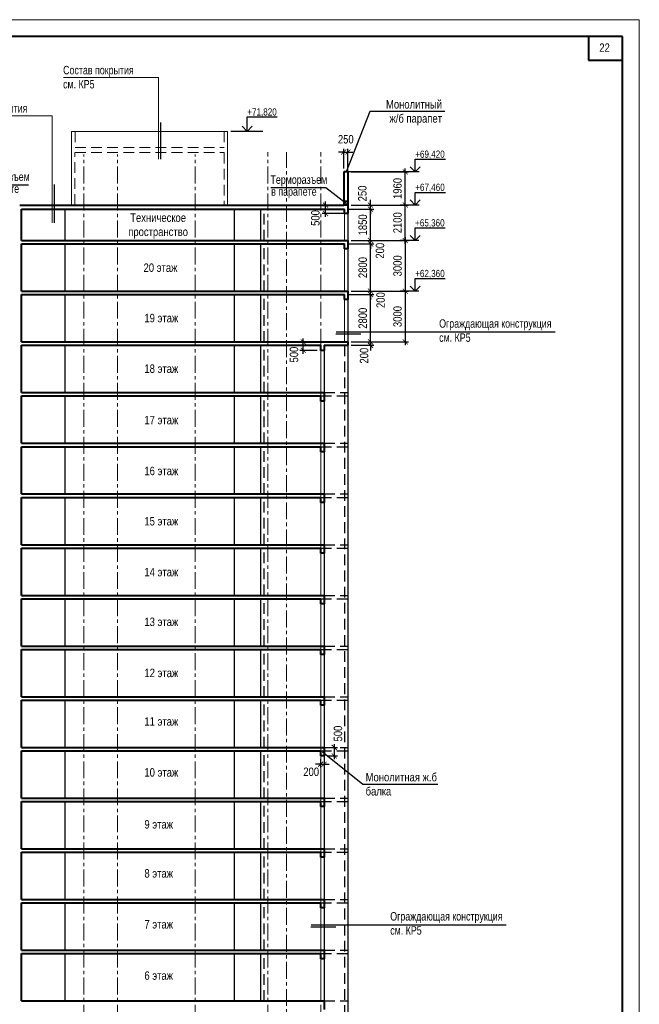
# Model space of a CAD drawing. Header units: millimetres. Extents: x -3919 to 82452, y -32191 to 86609.
# Tile 12 of 12: x 43438 to 80081, y 28341 to 86609. Entities that reach past the tile are written whole.
import ezdxf

# ---------------------------------------------------------------- set-up
doc = ezdxf.new("R2010")
doc.units = ezdxf.units.MM
doc.linetypes.add('CENTER', pattern=[2, 1.25, -0.25, 0.25, -0.25])
doc.linetypes.add('HIDDEN', pattern=[9.525, 6.35, -3.175])
for name, color, linetype, lineweight in [('Оси', 7, 'CENTER', 15), ('перекрытия', 5, 'Continuous', 40), ('пилоны', 160, 'Continuous', 30), ('СК-050-П(литы перекрытия)', 5, 'Continuous', 40), ('СК-110-О-РАЗМЕРЫ', 7, 'Continuous', 15), ('СК-200-Р(амка)', 7, 'Continuous', 40), ('СК-210-Р-РАМКА ЛИНИИ ТОНКИЕ', 7, 'Continuous', 15), ('СК-220-Р-РАМКА ТЕКСТ', 7, 'Continuous', 15), ('СК-400-Т(екст)', 7, 'Continuous', 20), ('стены', 12, 'Continuous', 25), ('стены тонкие', 12, 'Continuous', 30)]:
    doc.layers.add(name, color=color, linetype=linetype, lineweight=lineweight)
for name, color, linetype in [('Т-ВЫНОСКИ.АР-061', 7, 'Continuous'), ('текст', 7, 'Continuous'), ('Чертеж и Рисунок', 7, 'Continuous')]:
    doc.layers.add(name, color=color, linetype=linetype)
doc.styles.add('RUSS', font='arial.ttf', dxfattribs={"width": 0.8})
doc.styles.get("Standard").update_dxf_attribs({"font": 'arial.ttf'})
doc.dimstyles.new('100-200', dxfattribs={"dimscale": 0, "dimtxt": 500, "dimasz": 300, "dimexe": 200, "dimexo": 200, "dimgap": 200, "dimtad": 1, "dimdec": 0, "dimzin": 0, "dimdsep": 46, "dimtxsty": 'RUSS', "dimblk": 'ARCHTICK', "dimcen": 0.096, "dimdle": 200, "dimclrd": 7, "dimclre": 7, "dimclrt": 256, "dimadec": 0, "dimazin": 0, "dimtfac": 1, "dimtdec": 0, "dimtmove": 2, "dimatfit": 3, "dimldrblk": 'OBLIQUE', "dimfxl": 1, "dimtolj": 1, "dimtzin": 0, "dimarcsym": 0})

# ---------------------------------------------------------------- blocks, each defined once
blk = doc.blocks.new('_ArchTick')
at = {"color": 0, "linetype": 'ByBlock', "const_width": 0.15}
blk.add_lwpolyline([(-0.5, -0.5), (0.5, 0.5)], dxfattribs=at)
blk = doc.blocks.new('*D46')
at = {"layer": 'Defpoints', "color": 0, "lineweight": 30, "transparency": 16777216}
for p in [(63340, 70541), (63340, 67541), (66239, 67541)]:
    blk.add_point(p, dxfattribs=at)
at = {"layer": 'СК-110-О-РАЗМЕРЫ', "color": 7, "lineweight": -2, "transparency": 16777216}
for p, q in [((63540, 70541), (66439, 70541)), ((66239, 70741), (66239, 67341)), ((63540, 67541), (66439, 67541))]:
    blk.add_line(p, q, dxfattribs=at)
at = {"layer": 'СК-110-О-РАЗМЕРЫ', "color": 7, "lineweight": -2, "transparency": 16777216, "xscale": 300, "yscale": 300, "zscale": 300}
for p, rotation in [((66239, 70541), 90), ((66239, 67541), 270)]:
    blk.add_blockref('_ArchTick', p, dxfattribs=dict(at, rotation=rotation))
at = {"layer": 'СК-110-О-РАЗМЕРЫ', "transparency": 16777216, "insert": (65784, 69041), "char_height": 500, "attachment_point": 5, "rotation": 90, "style": 'RUSS'}
blk.add_mtext('\\A1;3000', dxfattribs=at)
blk = doc.blocks.new('_Oblique')
at = {"color": 0, "linetype": 'ByBlock', "lineweight": -2}
blk.add_line((-0.5, -0.5), (0.5, 0.5), dxfattribs=at)
blk = doc.blocks.new('*D47')
at = {"layer": 'Defpoints', "color": 0, "lineweight": 30, "transparency": 16777216}
for p in [(63340, 73541), (63340, 70541), (66239, 70541)]:
    blk.add_point(p, dxfattribs=at)
at = {"layer": 'СК-110-О-РАЗМЕРЫ', "color": 7, "lineweight": -2, "transparency": 16777216}
for p, q in [((63540, 73541), (66439, 73541)), ((66239, 73741), (66239, 70341)), ((63540, 70541), (66439, 70541))]:
    blk.add_line(p, q, dxfattribs=at)
at = {"layer": 'СК-110-О-РАЗМЕРЫ', "color": 7, "lineweight": -2, "transparency": 16777216, "xscale": 300, "yscale": 300, "zscale": 300}
for p, rotation in [((66239, 73541), 90), ((66239, 70541), 270)]:
    blk.add_blockref('_ArchTick', p, dxfattribs=dict(at, rotation=rotation))
at = {"layer": 'СК-110-О-РАЗМЕРЫ', "transparency": 16777216, "insert": (65784, 72041), "char_height": 500, "attachment_point": 5, "rotation": 90, "style": 'RUSS'}
blk.add_mtext('\\A1;3000', dxfattribs=at)
blk = doc.blocks.new('*D48')
at = {"layer": 'Defpoints', "color": 0, "lineweight": 30, "transparency": 16777216}
for p in [(63340, 75641), (66239, 75641), (63340, 73541)]:
    blk.add_point(p, dxfattribs=at)
at = {"layer": 'СК-110-О-РАЗМЕРЫ', "color": 7, "lineweight": -2, "transparency": 16777216}
for p, q in [((66239, 73341), (66239, 75841)), ((63540, 75641), (66439, 75641)), ((63540, 73541), (66439, 73541))]:
    blk.add_line(p, q, dxfattribs=at)
at = {"layer": 'СК-110-О-РАЗМЕРЫ', "color": 7, "lineweight": -2, "transparency": 16777216, "xscale": 300, "yscale": 300, "zscale": 300}
for p, rotation in [((66239, 75641), 90), ((66239, 73541), 270)]:
    blk.add_blockref('_ArchTick', p, dxfattribs=dict(at, rotation=rotation))
at = {"layer": 'СК-110-О-РАЗМЕРЫ', "transparency": 16777216, "insert": (65784, 74591), "char_height": 500, "attachment_point": 5, "rotation": 90, "style": 'RUSS'}
blk.add_mtext('\\A1;2100', dxfattribs=at)
blk = doc.blocks.new('*D51')
at = {"layer": 'Defpoints', "color": 0, "transparency": 16777216}
for p in [(61439, 43541), (61439, 43041), (62042, 43041)]:
    blk.add_point(p, dxfattribs=at)
at = {"layer": 'СК-110-О-РАЗМЕРЫ', "color": 7, "lineweight": -2, "transparency": 16777216}
for p, q in [((62042, 43741), (62042, 42841)), ((61639, 43541), (62242, 43541)), ((61639, 43041), (62242, 43041))]:
    blk.add_line(p, q, dxfattribs=at)
at = {"layer": 'СК-110-О-РАЗМЕРЫ', "color": 7, "lineweight": -2, "transparency": 16777216, "xscale": 300, "yscale": 300, "zscale": 300}
for p, rotation in [((62042, 43541), 90), ((62042, 43041), 270)]:
    blk.add_blockref('_ArchTick', p, dxfattribs=dict(at, rotation=rotation))
at = {"layer": 'СК-110-О-РАЗМЕРЫ', "transparency": 16777216, "insert": (62263, 44363), "char_height": 500, "attachment_point": 5, "rotation": 90, "style": 'RUSS'}
blk.add_mtext('\\A1;500', dxfattribs=at)
blk = doc.blocks.new('*D52')
at = {"layer": 'Defpoints', "color": 0, "transparency": 16777216}
for p in [(61235, 43041), (61435, 43041), (61435, 42550)]:
    blk.add_point(p, dxfattribs=at)
at = {"layer": 'СК-110-О-РАЗМЕРЫ', "color": 7, "lineweight": -2, "transparency": 16777216}
for p, q in [((61235, 42550), (60935, 42550)), ((61235, 42841), (61235, 42350)), ((61235, 42550), (61435, 42550)), ((61435, 42841), (61435, 42350)), ((61435, 42550), (61735, 42550))]:
    blk.add_line(p, q, dxfattribs=at)
at = {"layer": 'СК-110-О-РАЗМЕРЫ', "color": 7, "lineweight": -2, "transparency": 16777216, "xscale": 300, "yscale": 300, "zscale": 300}
blk.add_blockref('_ArchTick', (61235, 42550), dxfattribs=at)
at = {"layer": 'СК-110-О-РАЗМЕРЫ', "color": 7, "lineweight": -2, "transparency": 16777216, "xscale": 300, "yscale": 300, "zscale": 300, "rotation": 180}
blk.add_blockref('_ArchTick', (61435, 42550), dxfattribs=at)
at = {"layer": 'СК-110-О-РАЗМЕРЫ', "transparency": 16777216, "insert": (60676, 42097), "char_height": 500, "attachment_point": 5, "style": 'RUSS'}
blk.add_mtext('\\A1;200', dxfattribs=at)
blk = doc.blocks.new('*D94')
at = {"layer": 'Defpoints', "color": 0, "lineweight": 30, "transparency": 16777216}
for p in [(62649, 70341), (64183, 70341), (62849, 67541)]:
    blk.add_point(p, dxfattribs=at)
at = {"layer": 'СК-110-О-РАЗМЕРЫ', "color": 7, "lineweight": -2, "transparency": 16777216}
for p, q in [((64183, 67341), (64183, 70541)), ((62849, 70341), (64383, 70341)), ((63049, 67541), (64383, 67541))]:
    blk.add_line(p, q, dxfattribs=at)
at = {"layer": 'СК-110-О-РАЗМЕРЫ', "color": 7, "lineweight": -2, "transparency": 16777216, "xscale": 300, "yscale": 300, "zscale": 300}
for p, rotation in [((64183, 70341), 90), ((64183, 67541), 270)]:
    blk.add_blockref('_ArchTick', p, dxfattribs=dict(at, rotation=rotation))
at = {"layer": 'СК-110-О-РАЗМЕРЫ', "transparency": 16777216, "insert": (63728, 68941), "char_height": 500, "attachment_point": 5, "rotation": 90, "style": 'RUSS'}
blk.add_mtext('\\A1;2800', dxfattribs=at)
blk = doc.blocks.new('*D95')
at = {"layer": 'Defpoints', "color": 0, "lineweight": 30, "transparency": 16777216}
for p in [(62849, 70541), (64183, 70541), (62649, 70341)]:
    blk.add_point(p, dxfattribs=at)
at = {"layer": 'СК-110-О-РАЗМЕРЫ', "color": 7, "lineweight": -2, "transparency": 16777216}
for p, q in [((63049, 70541), (64383, 70541)), ((64183, 70541), (64183, 70841)), ((64183, 70341), (64183, 70541)), ((62849, 70341), (64383, 70341)), ((64183, 70341), (64183, 70041))]:
    blk.add_line(p, q, dxfattribs=at)
at = {"layer": 'СК-110-О-РАЗМЕРЫ', "color": 7, "lineweight": -2, "transparency": 16777216, "xscale": 300, "yscale": 300, "zscale": 300}
for p, rotation in [((64183, 70541), 270), ((64183, 70341), 90)]:
    blk.add_blockref('_ArchTick', p, dxfattribs=dict(at, rotation=rotation))
at = {"layer": 'СК-110-О-РАЗМЕРЫ', "transparency": 16777216, "insert": (64783, 70014), "char_height": 500, "attachment_point": 5, "rotation": 90, "style": 'RUSS'}
blk.add_mtext('\\A1;200', dxfattribs=at)
blk = doc.blocks.new('*D96')
at = {"layer": 'Defpoints', "color": 0, "lineweight": 30, "transparency": 16777216}
for p in [(62649, 73341), (64183, 73341), (62849, 70541)]:
    blk.add_point(p, dxfattribs=at)
at = {"layer": 'СК-110-О-РАЗМЕРЫ', "color": 7, "lineweight": -2, "transparency": 16777216}
for p, q in [((64183, 70341), (64183, 73541)), ((62849, 73341), (64383, 73341)), ((63049, 70541), (64383, 70541))]:
    blk.add_line(p, q, dxfattribs=at)
at = {"layer": 'СК-110-О-РАЗМЕРЫ', "color": 7, "lineweight": -2, "transparency": 16777216, "xscale": 300, "yscale": 300, "zscale": 300}
for p, rotation in [((64183, 73341), 90), ((64183, 70541), 270)]:
    blk.add_blockref('_ArchTick', p, dxfattribs=dict(at, rotation=rotation))
at = {"layer": 'СК-110-О-РАЗМЕРЫ', "transparency": 16777216, "insert": (63728, 71941), "char_height": 500, "attachment_point": 5, "rotation": 90, "style": 'RUSS'}
blk.add_mtext('\\A1;2800', dxfattribs=at)
blk = doc.blocks.new('*D97')
at = {"layer": 'Defpoints', "color": 0, "lineweight": 30, "transparency": 16777216}
for p in [(62849, 73541), (64183, 73541), (62649, 73341)]:
    blk.add_point(p, dxfattribs=at)
at = {"layer": 'СК-110-О-РАЗМЕРЫ', "color": 7, "lineweight": -2, "transparency": 16777216}
for p, q in [((63049, 73541), (64383, 73541)), ((64183, 73541), (64183, 73841)), ((64183, 73341), (64183, 73541)), ((62849, 73341), (64383, 73341)), ((64183, 73341), (64183, 73041))]:
    blk.add_line(p, q, dxfattribs=at)
at = {"layer": 'СК-110-О-РАЗМЕРЫ', "color": 7, "lineweight": -2, "transparency": 16777216, "xscale": 300, "yscale": 300, "zscale": 300}
for p, rotation in [((64183, 73541), 270), ((64183, 73341), 90)]:
    blk.add_blockref('_ArchTick', p, dxfattribs=dict(at, rotation=rotation))
at = {"layer": 'СК-110-О-РАЗМЕРЫ', "transparency": 16777216, "insert": (64745, 72935), "char_height": 500, "attachment_point": 5, "rotation": 90, "style": 'RUSS'}
blk.add_mtext('\\A1;200', dxfattribs=at)
blk = doc.blocks.new('*D98')
at = {"layer": 'Defpoints', "color": 0, "lineweight": 30, "transparency": 16777216}
for p in [(62649, 75391), (64183, 75391), (62849, 73541)]:
    blk.add_point(p, dxfattribs=at)
at = {"layer": 'СК-110-О-РАЗМЕРЫ', "color": 7, "lineweight": -2, "transparency": 16777216}
for p, q in [((62849, 75391), (64383, 75391)), ((64183, 73341), (64183, 75591)), ((63049, 73541), (64383, 73541))]:
    blk.add_line(p, q, dxfattribs=at)
at = {"layer": 'СК-110-О-РАЗМЕРЫ', "color": 7, "lineweight": -2, "transparency": 16777216, "xscale": 300, "yscale": 300, "zscale": 300}
for p, rotation in [((64183, 75391), 90), ((64183, 73541), 270)]:
    blk.add_blockref('_ArchTick', p, dxfattribs=dict(at, rotation=rotation))
at = {"layer": 'СК-110-О-РАЗМЕРЫ', "transparency": 16777216, "insert": (63728, 74466), "char_height": 500, "attachment_point": 5, "rotation": 90, "style": 'RUSS'}
blk.add_mtext('\\A1;1850', dxfattribs=at)
blk = doc.blocks.new('*D99')
at = {"layer": 'Defpoints', "color": 0, "lineweight": 30, "transparency": 16777216}
for p in [(63128, 75391), (63557, 75641), (64183, 75641)]:
    blk.add_point(p, dxfattribs=at)
at = {"layer": 'СК-110-О-РАЗМЕРЫ', "color": 7, "lineweight": -2, "transparency": 16777216}
for p, q in [((64183, 75641), (64183, 75941)), ((63328, 75391), (64383, 75391)), ((63757, 75641), (64383, 75641)), ((64183, 75391), (64183, 75641)), ((64183, 75391), (64183, 75091))]:
    blk.add_line(p, q, dxfattribs=at)
at = {"layer": 'СК-110-О-РАЗМЕРЫ', "color": 7, "lineweight": -2, "transparency": 16777216, "xscale": 300, "yscale": 300, "zscale": 300}
for p, rotation in [((64183, 75641), 270), ((64183, 75391), 90)]:
    blk.add_blockref('_ArchTick', p, dxfattribs=dict(at, rotation=rotation))
at = {"layer": 'СК-110-О-РАЗМЕРЫ', "transparency": 16777216, "insert": (63704, 76326), "char_height": 500, "attachment_point": 5, "rotation": 90, "style": 'RUSS'}
blk.add_mtext('\\A1;250', dxfattribs=at)
blk = doc.blocks.new('*D107')
at = {"layer": 'Defpoints', "color": 0, "lineweight": 50, "transparency": 16777216}
for p in [(62849, 67541), (62849, 67341), (64183, 67341)]:
    blk.add_point(p, dxfattribs=at)
at = {"layer": 'СК-110-О-РАЗМЕРЫ', "color": 7, "lineweight": -2, "transparency": 16777216}
for p, q in [((64183, 67541), (64183, 67841)), ((63049, 67541), (64383, 67541)), ((63049, 67341), (64383, 67341)), ((64183, 67541), (64183, 67341)), ((64183, 67341), (64183, 67041))]:
    blk.add_line(p, q, dxfattribs=at)
at = {"layer": 'СК-110-О-РАЗМЕРЫ', "color": 7, "lineweight": -2, "transparency": 16777216, "xscale": 300, "yscale": 300, "zscale": 300}
for p, rotation in [((64183, 67541), 270), ((64183, 67341), 90)]:
    blk.add_blockref('_ArchTick', p, dxfattribs=dict(at, rotation=rotation))
at = {"layer": 'СК-110-О-РАЗМЕРЫ', "transparency": 16777216, "insert": (63807, 66725), "char_height": 500, "attachment_point": 5, "rotation": 90, "style": 'RUSS'}
blk.add_mtext('\\A1;200', dxfattribs=at)
blk = doc.blocks.new('*D109')
at = {"layer": 'Defpoints', "color": 0, "lineweight": 50, "transparency": 16777216}
for p in [(62849, 77601), (66239, 77601), (62849, 75641)]:
    blk.add_point(p, dxfattribs=at)
at = {"layer": 'СК-110-О-РАЗМЕРЫ', "color": 7, "lineweight": -2, "transparency": 16777216}
for p, q in [((63049, 77601), (66439, 77601)), ((66239, 75441), (66239, 77801)), ((63049, 75641), (66439, 75641))]:
    blk.add_line(p, q, dxfattribs=at)
at = {"layer": 'СК-110-О-РАЗМЕРЫ', "color": 7, "lineweight": -2, "transparency": 16777216, "xscale": 300, "yscale": 300, "zscale": 300}
for p, rotation in [((66239, 77601), 90), ((66239, 75641), 270)]:
    blk.add_blockref('_ArchTick', p, dxfattribs=dict(at, rotation=rotation))
at = {"layer": 'СК-110-О-РАЗМЕРЫ', "transparency": 16777216, "insert": (65784, 76621), "char_height": 500, "attachment_point": 5, "rotation": 90, "style": 'RUSS'}
blk.add_mtext('\\A1;1960', dxfattribs=at)
blk = doc.blocks.new('*D123')
at = {"layer": 'Defpoints', "color": 0, "lineweight": 50, "transparency": 16777216}
for p in [(62849, 78775), (62599, 77601), (62849, 77601)]:
    blk.add_point(p, dxfattribs=at)
at = {"layer": 'СК-110-О-РАЗМЕРЫ', "color": 7, "lineweight": -2, "transparency": 16777216}
for p, q in [((62599, 78775), (62299, 78775)), ((62599, 77801), (62599, 78975)), ((62599, 78775), (62849, 78775)), ((62849, 77801), (62849, 78975)), ((62849, 78775), (63149, 78775))]:
    blk.add_line(p, q, dxfattribs=at)
at = {"layer": 'СК-110-О-РАЗМЕРЫ', "color": 7, "lineweight": -2, "transparency": 16777216, "xscale": 300, "yscale": 300, "zscale": 300}
blk.add_blockref('_ArchTick', (62599, 78775), dxfattribs=at)
at = {"layer": 'СК-110-О-РАЗМЕРЫ', "color": 7, "lineweight": -2, "transparency": 16777216, "xscale": 300, "yscale": 300, "zscale": 300, "rotation": 180}
blk.add_blockref('_ArchTick', (62849, 78775), dxfattribs=at)
at = {"layer": 'СК-110-О-РАЗМЕРЫ', "transparency": 16777216, "insert": (62724, 79530), "char_height": 500, "attachment_point": 5, "style": 'RUSS'}
blk.add_mtext('\\A1;250', dxfattribs=at)
blk = doc.blocks.new('*D127')
at = {"layer": 'Defpoints', "color": 0, "lineweight": 50, "transparency": 16777216}
for p in [(61522, 75641), (62849, 75641), (62849, 75141)]:
    blk.add_point(p, dxfattribs=at)
at = {"layer": 'СК-110-О-РАЗМЕРЫ', "color": 7, "lineweight": -2, "transparency": 16777216}
for p, q in [((61522, 74941), (61522, 75841)), ((62649, 75641), (61322, 75641)), ((62649, 75141), (61322, 75141))]:
    blk.add_line(p, q, dxfattribs=at)
at = {"layer": 'СК-110-О-РАЗМЕРЫ', "color": 7, "lineweight": -2, "transparency": 16777216, "xscale": 300, "yscale": 300, "zscale": 300}
for p, rotation in [((61522, 75641), 90), ((61522, 75141), 270)]:
    blk.add_blockref('_ArchTick', p, dxfattribs=dict(at, rotation=rotation))
at = {"layer": 'СК-110-О-РАЗМЕРЫ', "transparency": 16777216, "insert": (60926, 74874), "char_height": 500, "attachment_point": 5, "rotation": 90, "style": 'RUSS'}
blk.add_mtext('\\A1;500', dxfattribs=at)
blk = doc.blocks.new('*D129')
at = {"layer": 'Defpoints', "color": 0, "lineweight": 50, "transparency": 16777216}
for p in [(60206, 67541), (61239, 67541), (61239, 67041)]:
    blk.add_point(p, dxfattribs=at)
at = {"layer": 'СК-110-О-РАЗМЕРЫ', "color": 7, "lineweight": -2, "transparency": 16777216}
for p, q in [((60206, 66841), (60206, 67741)), ((61039, 67541), (60006, 67541)), ((61039, 67041), (60006, 67041))]:
    blk.add_line(p, q, dxfattribs=at)
at = {"layer": 'СК-110-О-РАЗМЕРЫ', "color": 7, "lineweight": -2, "transparency": 16777216, "xscale": 300, "yscale": 300, "zscale": 300}
for p, rotation in [((60206, 67541), 90), ((60206, 67041), 270)]:
    blk.add_blockref('_ArchTick', p, dxfattribs=dict(at, rotation=rotation))
at = {"layer": 'СК-110-О-РАЗМЕРЫ', "transparency": 16777216, "insert": (59661, 66790), "char_height": 500, "attachment_point": 5, "rotation": 90, "style": 'RUSS'}
blk.add_mtext('\\A1;500', dxfattribs=at)

msp = doc.modelspace()

# ---------------------------------------------------------------- linework, layer by layer
at = {"color": 2}
msp.add_line((46218.1, 75390.7), (46509.7, 75390.7), dxfattribs=at)
at = {"layer": 'Оси', "color": 2, "ltscale": 800}
for p, q in [((58108.2, -6281.8), (58108.2, 78775)), ((59208.2, -8555.3), (59208.2, 78775)), ((61238.7, -6281.8), (61238.7, 78775)), ((62848.7, -6281.8), (62848.7, 78675)), ((47238.2, -6281.8), (47238.2, 78625)), ((49228.2, -6281.8), (49228.2, 78625)), ((53818.3, -6281.8), (53818.3, 78625))]:
    msp.add_line(p, q, dxfattribs=at)
at = {"layer": 'перекрытия'}
for p, q in [((43438.3, 75640.7), (62598.7, 75640.7)), ((43538.3, 75390.7), (62648.7, 75390.7)), ((62648.7, 75140.7), (62648.7, 75390.7)), ((62848.7, 75640.7), (62848.7, 75140.7)), ((62848.7, 75140.7), (62648.7, 75140.7)), ((43538.3, 73540.7), (62848.7, 73540.7)), ((62848.7, 73540.7), (62848.7, 73040.7)), ((43538.3, 73340.7), (62648.7, 73340.7)), ((62648.7, 73040.7), (62648.7, 73340.7)), ((62848.7, 73040.7), (62648.7, 73040.7)), ((43538.3, 70540.7), (62848.7, 70540.7)), ((62848.7, 70540.7), (62848.7, 70040.7)), ((43538.3, 70340.7), (62648.7, 70340.7)), ((62648.7, 70040.7), (62648.7, 70340.7)), ((62848.7, 70040.7), (62648.7, 70040.7)), ((43538.3, 67540.7), (62848.7, 67540.7)), ((43538.3, 67340.7), (61238.7, 67340.7)), ((61238.7, 67040.7), (61238.7, 67340.7)), ((61438.7, 67040.7), (61238.7, 67040.7)), ((61438.7, 67340.7), (61438.7, 67040.7)), ((61438.7, 67340.7), (62848.7, 67340.7)), ((62848.7, 67540.7), (62848.7, 67340.7)), ((43538.3, 64540.7), (61438.7, 64540.7)), ((43538.3, 64340.7), (61238.7, 64340.7)), ((61238.7, 64040.7), (61238.7, 64340.7)), ((61438.7, 64540.7), (61438.7, 64040.7)), ((61438.7, 64040.7), (61238.7, 64040.7)), ((43538.3, 61540.7), (61438.7, 61540.7)), ((43538.3, 61340.7), (61238.7, 61340.7)), ((61238.7, 61040.7), (61238.7, 61340.7)), ((61438.7, 61540.7), (61438.7, 61040.7)), ((61438.7, 61040.7), (61238.7, 61040.7)), ((43538.3, 58540.7), (61438.7, 58540.7)), ((43538.3, 58340.7), (61238.7, 58340.7)), ((61238.7, 58040.7), (61238.7, 58340.7)), ((61438.7, 58540.7), (61438.7, 58040.7)), ((61438.7, 58040.7), (61238.7, 58040.7)), ((43538.3, 55540.7), (61438.7, 55540.7)), ((61438.7, 55540.7), (61438.7, 55040.7)), ((43538.3, 55340.7), (61238.7, 55340.7)), ((61238.7, 55040.7), (61238.7, 55340.7)), ((61438.7, 55040.7), (61238.7, 55040.7)), ((43538.3, 52540.7), (61438.7, 52540.7)), ((61438.7, 52540.7), (61438.7, 52040.7)), ((43538.3, 52340.7), (61238.7, 52340.7)), ((61238.7, 52040.7), (61238.7, 52340.7)), ((61438.7, 52040.7), (61238.7, 52040.7)), ((43538.3, 49540.7), (61438.7, 49540.7)), ((61438.7, 49540.7), (61438.7, 49040.7)), ((43538.3, 49340.7), (61238.7, 49340.7)), ((61238.7, 49040.7), (61238.7, 49340.7)), ((61438.7, 49040.7), (61238.7, 49040.7)), ((43538.3, 46540.7), (61438.7, 46540.7)), ((43538.3, 46340.7), (61238.7, 46340.7)), ((61238.7, 46040.7), (61238.7, 46340.7)), ((61438.7, 46040.7), (61238.7, 46040.7)), ((61438.7, 46540.7), (61438.7, 46040.7)), ((43538.3, 43540.7), (61438.7, 43540.7)), ((43538.3, 43340.7), (61238.7, 43340.7)), ((61238.7, 43040.7), (61238.7, 43340.7)), ((61438.7, 43540.7), (61438.7, 43040.7)), ((61438.7, 43040.7), (61238.7, 43040.7)), ((43538.3, 40540.7), (61438.7, 40540.7)), ((43538.3, 40340.7), (61238.7, 40340.7)), ((61238.7, 40040.7), (61238.7, 40340.7)), ((61438.7, 40540.7), (61438.7, 40040.7)), ((61438.7, 40040.7), (61238.7, 40040.7)), ((43538.3, 37540.7), (61438.7, 37540.7)), ((43538.3, 37340.7), (61238.7, 37340.7)), ((61238.7, 37040.7), (61238.7, 37340.7)), ((61438.7, 37540.7), (61438.7, 37040.7)), ((61438.7, 37040.7), (61238.7, 37040.7)), ((43538.3, 34540.7), (61438.7, 34540.7)), ((61438.7, 34540.7), (61438.7, 34040.7)), ((43538.3, 34340.7), (61238.7, 34340.7)), ((61238.7, 34040.7), (61238.7, 34340.7)), ((61438.7, 34040.7), (61238.7, 34040.7)), ((43538.3, 31540.7), (61438.7, 31540.7)), ((61438.7, 31540.7), (61438.7, 31040.7)), ((43538.3, 31340.7), (61238.7, 31340.7)), ((61238.7, 31040.7), (61238.7, 31340.7)), ((61438.7, 31040.7), (61238.7, 31040.7)), ((43538.3, 28540.7), (61438.7, 28540.7)), ((61438.7, 28540.7), (61438.7, 28040.7))]:
    msp.add_line(p, q, dxfattribs=at)
at = {"layer": 'пилоны'}
for p, q in [((43538.3, 67540.7), (43538.3, 70340.7)), ((43538.3, 64540.7), (43538.3, 67340.7)), ((43538.3, 61540.7), (43538.3, 64340.7)), ((43538.3, 58540.7), (43538.3, 61340.7)), ((43538.3, 55540.7), (43538.3, 58340.7)), ((43538.3, 52540.7), (43538.3, 55340.7)), ((43538.3, 49540.7), (43538.3, 52340.7)), ((43538.3, 46540.7), (43538.3, 49340.7)), ((43538.3, 43540.7), (43538.3, 46340.7)), ((43538.3, 40540.7), (43538.3, 43340.7)), ((43538.3, 37540.7), (43538.3, 40340.7)), ((43538.3, 34540.7), (43538.3, 37340.7)), ((43538.3, 31540.7), (43538.3, 34340.7)), ((43538.3, 28540.7), (43538.3, 31340.7))]:
    msp.add_line(p, q, dxfattribs=at)
at = {"layer": 'СК-050-П(литы перекрытия)', "lineweight": 20}
for p, q in [((62648.7, 75140.7), (62648.7, 73540.7)), ((62648.7, 73040.7), (62648.7, 70540.7)), ((62648.7, 70040.7), (62648.7, 67540.7)), ((61238.7, 67040.7), (61238.7, 64540.7)), ((61238.7, 64040.7), (61238.7, 61540.7)), ((61238.7, 61040.7), (61238.7, 58540.7)), ((61238.7, 58040.7), (61238.7, 55540.7)), ((61238.7, 55040.7), (61238.7, 52540.7)), ((61238.7, 52040.7), (61238.7, 49540.7)), ((61238.7, 49040.7), (61238.7, 46540.7)), ((61238.7, 46040.7), (61238.7, 43540.7)), ((61238.7, 43040.7), (61238.7, 40540.7)), ((61238.7, 40040.7), (61238.7, 37540.7)), ((61238.7, 37040.7), (61238.7, 34540.7)), ((61238.7, 34040.7), (61238.7, 31540.7)), ((61238.7, 31040.7), (61238.7, 28540.7))]:
    msp.add_line(p, q, dxfattribs=at)
at = {"layer": 'СК-200-Р(амка)'}
for p, q in [((79080.7, 85608.6), (80.7, 85608.6)), ((79080.7, -31191.4), (79080.7, 85608.6))]:
    msp.add_line(p, q, dxfattribs=at)
at = {"layer": 'СК-200-Р(амка)', "lineweight": 40, "ltscale": 2}
for p, q in [((77080.7, 85608.6), (77080.7, 84208.6)), ((77080.7, 84208.6), (79080.7, 84208.6))]:
    msp.add_line(p, q, dxfattribs=at)
at = {"layer": 'СК-210-Р-РАМКА ЛИНИИ ТОНКИЕ'}
for p, q in [((-3919.3, 86608.6), (80080.7, 86608.6)), ((80080.7, 86608.6), (80080.7, -32191.4))]:
    msp.add_line(p, q, dxfattribs=at)
at = {"layer": 'СК-400-Т(екст)'}
for p, q in [((46022.1, 83177.9), (51650.7, 83177.9)), ((39736.7, 80917.5), (45365.3, 80917.5))]:
    msp.add_line(p, q, dxfattribs=at)
at = {"layer": 'стены', "linetype": 'HIDDEN', "ltscale": 100}
for p, q in [((62648.7, 67340.7), (62648.7, 7281)), ((61238.7, 64340.7), (62848.7, 64340.7)), ((61438.7, 64540.7), (62848.7, 64540.7)), ((61238.7, 61340.7), (62848.7, 61340.7)), ((61438.7, 61540.7), (62848.7, 61540.7)), ((61238.7, 58340.7), (62848.7, 58340.7)), ((61438.7, 58540.7), (62848.7, 58540.7)), ((61438.7, 55540.7), (62848.7, 55540.7)), ((61238.7, 55340.7), (62848.7, 55340.7)), ((61438.7, 52540.7), (62848.7, 52540.7)), ((61238.7, 52340.7), (62848.7, 52340.7)), ((61438.7, 49540.7), (62848.7, 49540.7)), ((61238.7, 49340.7), (62848.7, 49340.7)), ((61238.7, 46340.7), (62848.7, 46340.7)), ((61438.7, 46540.7), (62848.7, 46540.7)), ((61238.7, 43340.7), (62848.7, 43340.7)), ((61438.7, 43540.7), (62848.7, 43540.7)), ((61238.7, 40340.7), (62848.7, 40340.7)), ((61438.7, 40540.7), (62848.7, 40540.7)), ((61238.7, 37340.7), (62848.7, 37340.7)), ((61438.7, 37540.7), (62848.7, 37540.7)), ((61438.7, 34540.7), (62848.7, 34540.7)), ((61238.7, 34340.7), (62848.7, 34340.7)), ((61438.7, 31540.7), (62848.7, 31540.7)), ((61238.7, 31340.7), (62848.7, 31340.7)), ((61438.7, 28540.7), (62848.7, 28540.7))]:
    msp.add_line(p, q, dxfattribs=at)
at = {"layer": 'стены', "ltscale": 100}
msp.add_line((62848.7, 67340.7), (62848.7, 7360), dxfattribs=at)
at = {"layer": 'стены тонкие', "lineweight": 20}
for p, q in [((46508.2, 75640.7), (46508.2, 80001)), ((46508.2, 80001), (55728.4, 80001)), ((55728.4, 80001), (55728.4, 75640.7))]:
    msp.add_line(p, q, dxfattribs=at)
at = {"layer": 'стены тонкие', "linetype": 'HIDDEN', "lineweight": 20, "ltscale": 100}
for p, q in [((46709.5, 80001), (46709.5, 79040.8)), ((55527.3, 80000.9), (55527.5, 79040.8)), ((46708.2, 75640.7), (46708.2, 78740.9)), ((46709.5, 79040.8), (55527.5, 79040.8)), ((46709.5, 78740.9), (55528.4, 78740.8)), ((55528.4, 78740.8), (55528.4, 75640.7))]:
    msp.add_line(p, q, dxfattribs=at)
at = {"layer": 'стены тонкие', "lineweight": 40}
for p, q in [((62598.7, 77600.7), (62598.7, 75640.7)), ((62848.7, 77600.7), (62598.7, 77600.7)), ((62848.7, 77600.7), (62848.7, 75640.7)), ((62848.7, 75840.7), (62598.7, 75840.7)), ((43538.3, 73540.7), (43538.3, 75390.7)), ((62848.7, 75640.7), (62598.7, 75640.7)), ((43538.3, 70540.7), (43538.3, 73340.7)), ((43538.3, 67540.7), (43538.3, 70340.7)), ((43538.3, 64540.7), (43538.3, 67340.7)), ((43538.3, 61540.7), (43538.3, 64340.7)), ((43538.3, 58540.7), (43538.3, 61340.7)), ((43538.3, 55540.7), (43538.3, 58340.7)), ((43538.3, 52540.7), (43538.3, 55340.7)), ((43538.3, 49540.7), (43538.3, 52340.7)), ((43538.3, 46540.7), (43538.3, 49340.7)), ((43538.3, 43540.7), (43538.3, 46340.7)), ((43538.3, 40540.7), (43538.3, 43340.7)), ((43538.3, 37540.7), (43538.3, 40340.7)), ((43538.3, 34540.7), (43538.3, 37340.7)), ((43538.3, 31540.7), (43538.3, 34340.7)), ((43538.3, 28540.7), (43538.3, 31340.7))]:
    msp.add_line(p, q, dxfattribs=at)
at = {"layer": 'стены тонкие'}
for p, q in [((46098.3, 75390.7), (46098.3, 73540.7)), ((56140.2, 73540.7), (56140.2, 75390.7)), ((57698.2, 73540.7), (57698.2, 75390.7)), ((62848.7, 75140.7), (62848.7, 73540.7)), ((43538.3, 70540.7), (43538.3, 73340.7)), ((46098.3, 73340.7), (46098.3, 70540.7)), ((56140.2, 70540.7), (56140.2, 73340.7)), ((57698.2, 70540.7), (57698.2, 73340.7)), ((62848.7, 73040.7), (62848.7, 70540.7)), ((46098.3, 70340.7), (46098.3, 67540.7)), ((56140.2, 67540.7), (56140.2, 70340.7)), ((57698.2, 67540.7), (57698.2, 70340.7)), ((62848.7, 70040.7), (62848.7, 67540.7)), ((46098.3, 67340.7), (46098.3, 64540.7)), ((56140.2, 64540.7), (56140.2, 67340.7)), ((57698.2, 64540.7), (57698.2, 67340.7)), ((61438.7, 67340.7), (61438.7, 64540.7)), ((46098.3, 64340.7), (46098.3, 61540.7)), ((56140.2, 61540.7), (56140.2, 64340.7)), ((57698.2, 61540.7), (57698.2, 64340.7)), ((61438.7, 64040.7), (61438.7, 61540.7)), ((46098.3, 61340.7), (46098.3, 58540.7)), ((56140.2, 58540.7), (56140.2, 61340.7)), ((57698.2, 58540.7), (57698.2, 61340.7)), ((61438.7, 61040.7), (61438.7, 58540.7)), ((46098.3, 58340.7), (46098.3, 55540.7)), ((56140.2, 55540.7), (56140.2, 58340.7)), ((57698.2, 55540.7), (57698.2, 58340.7)), ((61438.7, 58040.7), (61438.7, 55540.7)), ((46098.3, 55340.7), (46098.3, 52540.7)), ((56140.2, 52540.7), (56140.2, 55340.7)), ((57698.2, 52540.7), (57698.2, 55340.7)), ((61438.7, 55040.7), (61438.7, 52540.7)), ((46098.3, 52340.7), (46098.3, 49540.7)), ((56140.2, 49540.7), (56140.2, 52340.7)), ((57698.2, 49540.7), (57698.2, 52340.7)), ((61438.7, 52040.7), (61438.7, 49540.7)), ((46098.3, 49340.7), (46098.3, 46540.7)), ((56140.2, 46540.7), (56140.2, 49340.7)), ((57698.2, 46540.7), (57698.2, 49340.7)), ((61438.7, 49040.7), (61438.7, 46540.7)), ((46098.3, 46340.7), (46098.3, 43540.7)), ((56140.2, 43540.7), (56140.2, 46340.7)), ((57698.2, 43540.7), (57698.2, 46340.7)), ((61438.7, 46040.7), (61438.7, 43540.7)), ((46098.3, 43340.7), (46098.3, 40540.7)), ((56140.2, 40540.7), (56140.2, 43340.7)), ((57698.2, 40540.7), (57698.2, 43340.7)), ((61438.7, 43040.7), (61438.7, 40540.7)), ((46098.3, 40340.7), (46098.3, 37540.7)), ((56140.2, 37540.7), (56140.2, 40340.7)), ((57698.2, 37540.7), (57698.2, 40340.7)), ((61438.7, 40040.7), (61438.7, 37540.7)), ((46098.3, 37340.7), (46098.3, 34540.7)), ((56140.2, 34540.7), (56140.2, 37340.7)), ((57698.2, 34540.7), (57698.2, 37340.7)), ((61438.7, 37040.7), (61438.7, 34540.7)), ((46098.3, 34340.7), (46098.3, 31540.7)), ((56140.2, 31540.7), (56140.2, 34340.7)), ((57698.2, 31540.7), (57698.2, 34340.7)), ((61438.7, 34040.7), (61438.7, 31540.7)), ((46098.3, 31340.7), (46098.3, 28540.7)), ((56140.2, 28540.7), (56140.2, 31340.7)), ((57698.2, 28540.7), (57698.2, 31340.7)), ((61438.7, 31040.7), (61438.7, 28540.7))]:
    msp.add_line(p, q, dxfattribs=at)
at = {"layer": 'стены тонкие', "linetype": 'HIDDEN', "ltscale": 100}
for p, q in [((57898.2, 73540.7), (57898.2, 75390.7)), ((57898.2, 70540.7), (57898.2, 73340.7)), ((57898.2, 67540.7), (57898.2, 70340.7)), ((57898.2, 64540.7), (57898.2, 67340.7)), ((57898.2, 61540.7), (57898.2, 64340.7)), ((57898.2, 58540.7), (57898.2, 61340.7)), ((57898.2, 55540.7), (57898.2, 58340.7)), ((57898.2, 52540.7), (57898.2, 55340.7)), ((57898.2, 49540.7), (57898.2, 52340.7)), ((57898.2, 46540.7), (57898.2, 49340.7)), ((57898.2, 43540.7), (57898.2, 46340.7)), ((57898.2, 40540.7), (57898.2, 43340.7)), ((57898.2, 37540.7), (57898.2, 40340.7)), ((57898.2, 34540.7), (57898.2, 37340.7)), ((57898.2, 31540.7), (57898.2, 34340.7)), ((57898.2, 28540.7), (57898.2, 31340.7))]:
    msp.add_line(p, q, dxfattribs=at)
at = {"layer": 'Т-ВЫНОСКИ.АР-061', "color": 7, "linetype": 'Continuous', "lineweight": 5}
for p, q in [((51650.7, 78358), (51650.7, 83177.9)), ((45365.3, 74581.3), (45365.3, 80917.5))]:
    msp.add_line(p, q, dxfattribs=at)
at = {"layer": 'Т-ВЫНОСКИ.АР-061', "color": 7, "linetype": 'Continuous', "lineweight": 30}
for p, q in [((51756.4, 80524.4), (51756.4, 78363.9)), ((45471, 76849.7), (45471, 74587.1)), ((63616.4, 67998), (62142.6, 67998)), ((62130.3, 32915.6), (60656.6, 32915.6))]:
    msp.add_line(p, q, dxfattribs=at)
at = {"layer": 'текст'}
for p, q in [((64146.7, 81184.7), (62748.7, 77600.7)), ((68577.3, 81184.7), (64146.7, 81184.7)), ((56895.1, 80001), (56895.1, 80851)), ((56895.1, 80851), (58673.5, 80851)), ((57814.8, 80001), (55923.6, 80001)), ((56595.1, 80301), (56895.1, 80001)), ((56895.1, 80001), (57195.1, 80301)), ((66829.1, 77600.7), (66829.1, 78350.7)), ((66829.1, 78350.7), (68616.9, 78350.7)), ((67054.1, 77600.7), (62848.7, 77600.7)), ((66529.1, 77900.7), (66829.1, 77600.7)), ((66829.1, 77600.7), (67129.1, 77900.7)), ((40704.5, 76841.8), (43958.6, 76841.8)), ((58298, 76671), (61552.2, 76671)), ((61552.2, 76671), (62761.3, 75737.3)), ((66829.1, 75640.7), (66829.1, 76390.7)), ((66829.1, 76390.7), (68616.9, 76390.7)), ((66529.1, 75940.7), (66829.1, 75640.7)), ((66829.1, 75640.7), (67129.1, 75940.7)), ((67054.1, 75640.7), (65948, 75640.7)), ((66822, 73537.4), (66822, 74287.4)), ((66822, 74287.4), (68609.8, 74287.4)), ((67047, 73537.4), (65948, 73540.7)), ((66522, 73837.4), (66822, 73537.4)), ((66822, 73537.4), (67122, 73837.4)), ((66826.6, 70540.7), (66826.6, 71290.7)), ((66826.6, 71290.7), (68605, 71290.7)), ((67051.6, 70540.7), (65948, 70540.7)), ((66526.6, 70840.7), (66826.6, 70540.7)), ((66826.6, 70540.7), (67126.6, 70840.7)), ((61353.2, 43287.1), (63733.5, 41367.7)), ((63733.5, 41367.7), (68164.1, 41367.7))]:
    msp.add_line(p, q, dxfattribs=at)
at = {"layer": 'Чертеж и Рисунок', "linetype": 'Continuous'}
for p, q in [((75102.2, 68112.3), (62154.8, 68112.3)), ((72209.5, 33029.9), (60668.8, 33029.9))]:
    msp.add_line(p, q, dxfattribs=at)

# ---------------------------------------------------------------- texts
at = {"layer": 'СК-220-Р-РАМКА ТЕКСТ', "width": 0.8}
msp.add_text('22', height=500, dxfattribs=at).set_placement((77717.1, 84706.7))
at = {"layer": 'СК-400-Т(екст)', "color": 7, "style": 'RUSS', "width": 0.75}
for s, p in [('Терморазъем', (40674.9, 77064.5)), ('Терморазъем', (58268.4, 76893.6)), ('в парапете', (40717.2, 76359.7)), ('в парапете', (58310.7, 76188.9))]:
    msp.add_text(s, height=500, dxfattribs=at).set_placement(p)
at = {"layer": 'СК-400-Т(екст)', "color": 7, "char_height": 500, "style": 'RUSS'}
for s, insert, width, attachment_point in [('{\\W0.75;Состав покрытия\\Pсм. КР5}', (46005.7, 83875.1), 8589.498, 1), ('{\\W0.75;Состав покрытия\\Pсм. КР5}', (39720.3, 81614.7), 8589.498, 1), ('Монолитный^J ж/б парапет', (68413.4, 81849.4), 4955.497, 3), ('\\pxqc;Техническое пространство', (50566.6, 75140.9), 2115.003, 1), ('20 этаж', (50763.9, 72185.3), 2115.003, 1), ('19 этаж', (50813.2, 69202.5), 2115.003, 1), ('{\\W0.75;Ограждающая конструкция\\Pсм. КР5}', (68244.7, 68879.6), 8589.498, 1), ('18 этаж', (50813.2, 66208), 2115.003, 1), ('17 этаж', (50813.2, 63164.4), 2115.003, 1), ('16 этаж', (50813.2, 60154.3), 2115.003, 1), ('15 этаж', (50813.2, 57178.5), 2115.003, 1), ('14 этаж', (50813.2, 54168.8), 2115.003, 1), ('13 этаж', (50813.2, 51225.4), 2115.003, 1), ('12 этаж', (50813.2, 48201.6), 2115.003, 1), ('11 этаж', (50813.2, 45328.4), 2115.003, 1), ('10 этаж', (50813.2, 42315.4), 2115.003, 1), ('Монолитная ж.б балка', (63897.4, 42032.4), 4955.497, 1), ('9 этаж', (50813.2, 39240.1), 2115.003, 1), ('8 этаж', (50813.2, 36339.5), 2115.003, 1), ('{\\W0.75;Ограждающая конструкция\\Pсм. КР5}', (65352.1, 33797.1), 8589.498, 1), ('7 этаж', (50813.2, 33325.9), 2115.003, 1), ('6 этаж', (50813.2, 30291.6), 2115.003, 1)]:
    msp.add_mtext(s, dxfattribs=dict(at, insert=insert, width=width, attachment_point=attachment_point))
at = {"layer": 'текст', "style": 'RUSS', "width": 0.8}
for s, p in [('+71,820', (56895.1, 80935.7)), ('+69,420', (66829.1, 78435.5)), ('+67,460', (66829.1, 76475.5)), ('+65,360', (66822, 74372.2)), ('+62,360', (66826.6, 71375.5))]:
    msp.add_text(s, height=428.63, dxfattribs=at).set_placement(p)

# ---------------------------------------------------------------- dimensions: what is measured, and where the dimension line sits
at = {"layer": 'СК-110-О-РАЗМЕРЫ'}
dim = msp.add_linear_dim(base=(62848.7, 78775), p1=(62598.7, 77600.7), p2=(62848.7, 77600.7), dimstyle='100-200', override={"dimscale": 1}, dxfattribs=at)
dim.commit()
dim.dimension.update_dxf_attribs({"geometry": '*D123', "text_midpoint": (62723.7, 79530.3)})
for base, p1, p2, picture, middle in [((66239.2, 77600.7), (62848.7, 75640.7), (62848.7, 77600.7), '*D109', (65783.9, 76620.7)), ((66239.2, 75640.7), (63339.8, 73540.7), (63339.8, 75640.7), '*D48', (65783.9, 74590.7)), ((64183.3, 75390.7), (62848.7, 73540.7), (62648.7, 75390.7), '*D98', (63728, 74465.7)), ((64183.3, 73340.7), (62848.7, 70540.7), (62648.7, 73340.7), '*D96', (63728, 71940.7)), ((66239.2, 70540.7), (63339.8, 73540.7), (63339.8, 70540.7), '*D47', (65783.7, 72040.7)), ((64183.3, 70340.7), (62848.7, 67540.7), (62648.7, 70340.7), '*D94', (63728, 68940.7)), ((66239.2, 67540.7), (63339.8, 70540.7), (63339.8, 67540.7), '*D46', (65783.7, 69040.7))]:
    dim = msp.add_linear_dim(base=base, p1=p1, p2=p2, angle=90, dimstyle='100-200', override={"dimscale": 1}, dxfattribs=at)
    dim.commit()
    dim.dimension.update_dxf_attribs({"geometry": picture, "text_midpoint": middle})
for base, p1, p2, picture, middle in [((64183.3, 75640.7), (63127.8, 75390.7), (63556.5, 75640.7), '*D99', (63703.5, 76326.5)), ((61522.3, 75640.7), (62848.7, 75140.7), (62848.7, 75640.7), '*D127', (60925.6, 74874.4)), ((64183.3, 73540.7), (62648.7, 73340.7), (62848.7, 73540.7), '*D97', (64744.7, 72935.4)), ((64183.3, 70540.7), (62648.7, 70340.7), (62848.7, 70540.7), '*D95', (64783.5, 70013.5)), ((60206.3, 67540.7), (61238.7, 67040.7), (61238.7, 67540.7), '*D129', (59661.2, 66790.3)), ((64183.3, 67340.7), (62848.7, 67540.7), (62848.7, 67340.7), '*D107', (63807.1, 66724.9)), ((62041.9, 43040.7), (61438.7, 43540.7), (61438.7, 43040.7), '*D51', (62263.3, 44363.1))]:
    dim = msp.add_linear_dim(base=base, p1=p1, p2=p2, angle=90, dimstyle='100-200', override={"dimscale": 1}, dxfattribs=at)
    dim.commit()
    dim.dimension.update_dxf_attribs({"geometry": picture, "text_midpoint": middle, "dimtype": 160})
dim = msp.add_linear_dim(base=(61434.7, 42550.5), p1=(61234.8, 43040.7), p2=(61434.7, 43040.7), dimstyle='100-200', override={"dimscale": 1}, dxfattribs=at)
dim.commit()
dim.dimension.update_dxf_attribs({"geometry": '*D52', "text_midpoint": (60675.5, 42096.6), "dimtype": 160})

doc.saveas('drawing.dxf')
